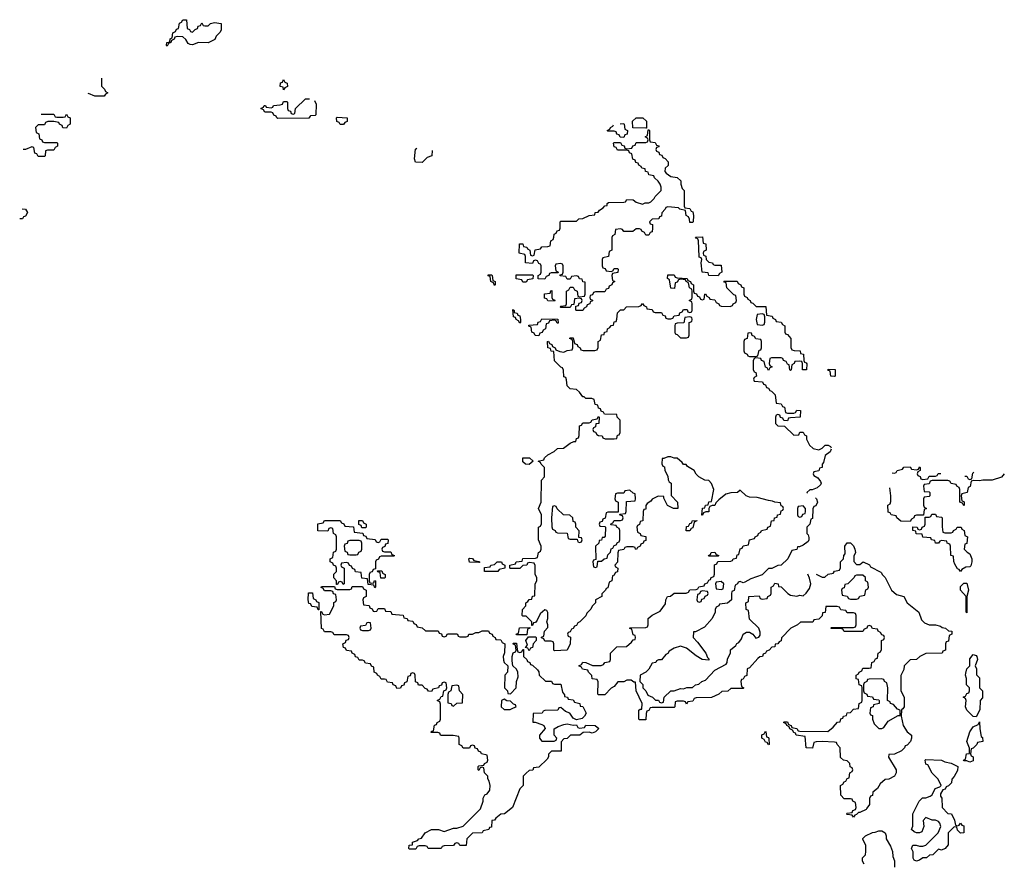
# Model space of a CAD drawing. Header units: inches. Extents: x 2381442 to 2565767, y 380187 to 487173.
# Tile 9 of 11: x 2548153 to 2554408, y 478162 to 483514. Entities that reach past the tile are written whole.
import ezdxf

# ---------------------------------------------------------------- set-up
doc = ezdxf.new("R2010")
doc.units = ezdxf.units.IN
doc.header["$MEASUREMENT"] = 0
for name, color, linetype in [('C5447', 7, 'Continuous'), ('C5448', 7, 'Continuous'), ('C5457', 7, 'Continuous'), ('C5458', 7, 'Continuous')]:
    doc.layers.add(name, color=color, linetype=linetype)

msp = doc.modelspace()

# ---------------------------------------------------------------- linework, layer by layer
at = {"layer": 'C5447', "color": 6}
msp.add_lwpolyline([(2550000, 479802.7), (2549990, 479806), (2549986, 479830), (2549987.3, 479872.7), (2550000, 479872.7)], dxfattribs=at)
at = {"layer": 'C5448', "color": 6}
for points in [[(2549250, 483434), (2549267.3, 483452.7), (2549282, 483458), (2549287.3, 483472.7), (2549302, 483478), (2549310, 483494), (2549318, 483478), (2549330, 483474), (2549350, 483474), (2549366, 483490), (2549390, 483496), (2549432, 483490), (2549432, 483450), (2549426, 483434), (2549402, 483410), (2549392.7, 483387.3), (2549350, 483366), (2549290, 483368.7), (2549250, 483355.3), (2549236.4, 483356.4), (2549223.1, 483363.1), (2549208.4, 483388.4), (2549190, 483406), (2549152.7, 483407.3), (2549138, 483402), (2549134, 483390), (2549118, 483382), (2549114, 483370), (2549098, 483362), (2549090, 483346), (2549086, 483350), (2549088, 483370), (2549106, 483374), (2549108.4, 483391.6), (2549122, 483398), (2549126, 483430), (2549142, 483438), (2549150, 483454), (2549162, 483458), (2549168.4, 483491.6), (2549182, 483498), (2549190, 483514), (2549212.7, 483512.7), (2549218, 483458), (2549232.7, 483452.7), (2549238, 483438)], [(2549830, 483068), (2549826, 483086), (2549808, 483090), (2549810, 483114), (2549822, 483118), (2549830, 483134), (2549838, 483118), (2549851.6, 483111.6), (2549854, 483090), (2549838, 483082)]]:
    msp.add_lwpolyline(points, close=True, dxfattribs=at)
for points in [[(2548672.7, 483143.3), (2548672.7, 483092.7), (2548692.7, 483072.7), (2548698, 483058), (2548714, 483050), (2548698, 483042), (2548690, 483028), (2548630, 483028)], [(2548630, 483028), (2548590, 483046), (2548589.4, 483046.6)], [(2550000, 482902.3), (2549998, 482902), (2549990, 482888), (2549792.7, 482887.3), (2549786, 482890), (2549782, 482902), (2549767.3, 482907.3), (2549762, 482922), (2549750, 482926), (2549710, 482926), (2549702, 482942), (2549686, 482950), (2549702, 482958), (2549706, 482970), (2549714, 482970), (2549718, 482958), (2549750, 482954), (2549762, 482958), (2549766, 482970), (2549807.3, 482972.7), (2549822, 482978), (2549830, 482994), (2549850, 482994), (2549854, 482990), (2549854, 482950), (2549858, 482938), (2549872.7, 482932.7), (2549878, 482918), (2549890, 482914), (2549902, 482918), (2549906, 482950), (2549968.7, 483011.3), (2549993.8, 483012.2)], [(2548290.2, 482914), (2548370, 482914), (2548378, 482898), (2548390, 482894), (2548430, 482894), (2548442, 482898), (2548450, 482914), (2548458, 482898), (2548474, 482890), (2548474, 482850), (2548458, 482842), (2548450, 482826)], [(2548450, 482826), (2548427.3, 482827.3), (2548422, 482842), (2548406, 482850), (2548402, 482862), (2548370, 482868), (2548332.7, 482867.3), (2548318, 482862), (2548310, 482846), (2548270, 482846), (2548254, 482830), (2548258, 482798), (2548274, 482790), (2548278, 482758), (2548294, 482750), (2548298, 482738), (2548310, 482734), (2548390, 482734), (2548394, 482730), (2548394, 482710), (2548378, 482702), (2548370, 482686), (2548330, 482686), (2548318, 482682), (2548314, 482650), (2548310, 482646), (2548270, 482646), (2548262, 482662), (2548250, 482666), (2548242, 482702), (2548230, 482706), (2548190.9, 482689.1), (2548175.4, 482689.7)], [(2548168.4, 482312.8), (2548190, 482311.3), (2548202, 482290), (2548190, 482266), (2548178, 482262), (2548170, 482248.7)], [(2548170, 482248.7), (2548153.1, 482249.6)]]:
    msp.add_lwpolyline(points, dxfattribs=at)
at = {"layer": 'C5457', "color": 6}
for points in [[(2550214, 480000), (2550214, 479930), (2550207.3, 479927.3), (2550202, 479942), (2550190, 479946), (2550178, 479942), (2550172.7, 479927.3), (2550166, 479926), (2550166, 479950), (2550148.7, 479968.7), (2550148.7, 479991.3), (2550156.7, 480000)], [(2550377.3, 480000), (2550374, 479990), (2550374, 479950), (2550378, 479938), (2550390, 479934), (2550402, 479938), (2550407.3, 479952.7), (2550414, 479950), (2550414, 479910), (2550410, 479906), (2550402, 479922), (2550367.3, 479927.3), (2550362, 479962), (2550327.3, 479967.3), (2550322.3, 480000)], [(2550457.3, 480000), (2550458, 479998), (2550474, 479990), (2550474, 479970), (2550470, 479966), (2550447.3, 479967.3), (2550442.3, 480000)], [(2551937, 480000), (2551930, 479986), (2551918, 479982), (2551914, 479950), (2551898, 479942), (2551890, 479906), (2551878, 479902), (2551874, 479890), (2551852, 479868), (2551851.3, 479850), (2551812, 479828), (2551811.3, 479810), (2551790.9, 479789.1), (2551782, 479770), (2551756, 479744), (2551750, 479728), (2551712, 479690), (2551698, 479682), (2551690, 479666), (2551678, 479662), (2551670, 479646), (2551658, 479642), (2551650, 479626), (2551638, 479622), (2551634, 479610), (2551638, 479598), (2551651.3, 479591.3), (2551650.8, 479549.2), (2551631.3, 479508.7), (2551550, 479506), (2551546, 479510), (2551546, 479550), (2551542, 479562), (2551530, 479566), (2551490, 479566), (2551482, 479582), (2551467.3, 479587.3), (2551467.3, 479592.7), (2551482, 479598), (2551486, 479630), (2551507.3, 479652.7), (2551508, 479670), (2551502, 479690), (2551508.7, 479710), (2551508, 479748), (2551502, 479762), (2551490, 479766), (2551459.6, 479740.4), (2551439.8, 479700.2), (2551430, 479686), (2551418, 479682), (2551410, 479666), (2551406, 479666), (2551406, 479690), (2551388, 479708), (2551370, 479726), (2551350, 479726), (2551346, 479730), (2551348, 479768), (2551368, 479790), (2551369.4, 479810.6), (2551382, 479818), (2551390, 479832), (2551406, 479834), (2551410, 479852), (2551426, 479854), (2551428.7, 479930), (2551438, 479950), (2551438, 479970), (2551428.7, 479990), (2551428.4, 480000)], [(2553627, 480000), (2553632, 479990), (2553652, 479970), (2553692, 479890), (2553723.6, 479863.6), (2553770.7, 479850.7), (2553792, 479810), (2553864.7, 479750), (2553882, 479702), (2553902, 479682), (2553930, 479671.3), (2553970.9, 479670.9), (2554002, 479662), (2554012.7, 479652.7), (2554034, 479650), (2554052.7, 479632.7), (2554074, 479630), (2554074, 479610), (2554058, 479602), (2554052.7, 479567.3), (2554038, 479562), (2554034, 479550), (2554034, 479510), (2554018, 479502), (2554014, 479490), (2553910, 479488.7), (2553871.2, 479468.9), (2553850.7, 479449.3), (2553810, 479448), (2553771.3, 479410), (2553770, 479386), (2553751.2, 479348.9), (2553751.2, 479251.1), (2553771.3, 479210), (2553771.3, 479150), (2553763.6, 479136.4), (2553754, 479130), (2553752, 479090), (2553764.7, 479030), (2553790.9, 478990.9), (2553818, 478970), (2553818, 478950), (2553811.3, 478930), (2553790, 478906), (2553778, 478902), (2553774, 478890), (2553754, 478870), (2553710, 478848.7), (2553674, 478846), (2553672, 478830), (2553722, 478750), (2553722, 478730), (2553710.7, 478709.3), (2553674, 478690), (2553652, 478688), (2553619.6, 478660.4), (2553602, 478630), (2553572, 478608), (2553570, 478586), (2553558, 478582), (2553552.7, 478567.3), (2553551.3, 478530), (2553535.3, 478504.7), (2553530, 478498), (2553490, 478478), (2553482, 478478), (2553470, 478466), (2553458, 478462), (2553450, 478448), (2553442, 478462), (2553410, 478466), (2553406, 478470), (2553410, 478474), (2553442, 478478), (2553446, 478490), (2553462, 478498), (2553466, 478510), (2553462, 478542), (2553446, 478550), (2553442, 478562), (2553430, 478566), (2553390, 478566), (2553368.8, 478588.9), (2553368, 478650), (2553382, 478658), (2553390, 478674), (2553402, 478678), (2553410, 478694), (2553422, 478698), (2553426, 478730), (2553442, 478738), (2553446, 478750), (2553442, 478762), (2553428.4, 478768.4), (2553426, 478790), (2553410, 478806), (2553386, 478810), (2553368.4, 478828.4), (2553366, 478890), (2553346, 478910), (2553342, 478922), (2553330, 478926), (2553250, 478928.7), (2553212.7, 478927.3), (2553198, 478922), (2553190, 478886), (2553150, 478888), (2553142, 478962), (2553086, 478970), (2553082, 478982), (2553070, 478986), (2553062, 479002), (2553046, 479010), (2553042, 479022), (2553026, 479030), (2553022, 479042), (2553006, 479050), (2553010, 479054), (2553030, 479054), (2553038, 479038), (2553054, 479030), (2553058, 479018), (2553090, 479012), (2553098, 478998), (2553110, 478994), (2553287.3, 478992.7), (2553320.4, 479019.6), (2553348.8, 479051.1), (2553366, 479054), (2553370, 479074), (2553382, 479078), (2553386, 479090), (2553406, 479094), (2553408.8, 479111.1), (2553430, 479114), (2553450, 479134), (2553482, 479138), (2553486, 479170), (2553502, 479178), (2553506, 479190), (2553506, 479270), (2553502, 479282), (2553486, 479290), (2553482, 479322), (2553467.3, 479327.3), (2553466, 479350), (2553482, 479358), (2553486, 479370), (2553502, 479378), (2553510, 479394), (2553550, 479394), (2553562, 479398), (2553566, 479430), (2553582, 479438), (2553590, 479454), (2553602, 479458), (2553606, 479490), (2553622, 479498), (2553627.3, 479512.7), (2553628.4, 479571.6), (2553642, 479578), (2553646, 479590), (2553642, 479602), (2553630, 479606), (2553622, 479622), (2553606, 479630), (2553602, 479642), (2553570, 479646), (2553562, 479662), (2553550, 479666), (2553538, 479662), (2553534, 479650), (2553518, 479642), (2553510, 479628), (2553390, 479628), (2553382, 479642), (2553370, 479646), (2553310, 479646), (2553306, 479650), (2553310, 479654), (2553450, 479654), (2553462, 479658), (2553466, 479670), (2553466, 479730), (2553462, 479742), (2553450, 479746), (2553410, 479746), (2553402, 479762), (2553370, 479766), (2553362, 479782), (2553347.3, 479787.3), (2553274, 479786), (2553270.9, 479749.1), (2553254, 479746), (2553251.6, 479728.4), (2553230, 479706), (2553198, 479702), (2553192, 479688), (2553112.7, 479687.3), (2553094, 479670), (2553050.9, 479649.1), (2552991.6, 479588.4), (2552990, 479568.7), (2552978, 479562), (2552970, 479549), (2552952, 479548), (2552951, 479530), (2552931.2, 479528.9), (2552914, 479510), (2552898, 479502), (2552891.3, 479490), (2552876.9, 479483.1), (2552871, 479470), (2552854, 479466), (2552842.8, 479457.2), (2552790, 479398), (2552774, 479390), (2552772, 479348), (2552758, 479342), (2552750, 479326), (2552738, 479322), (2552734, 479310), (2552738, 479278), (2552754, 479270), (2552750, 479266), (2552670, 479266), (2552651.2, 479248.9), (2552612.7, 479247.3), (2552594, 479230), (2552548, 479208), (2552450, 479206), (2552438, 479202), (2552430, 479186), (2552398, 479182), (2552390, 479166), (2552382, 479182), (2552370, 479186), (2552330, 479186), (2552318, 479182), (2552314, 479150), (2552310, 479146), (2552170, 479146), (2552158, 479142), (2552150, 479126), (2552138, 479122), (2552132.7, 479107.3), (2552130, 479066), (2552090, 479066), (2552086, 479070), (2552087.3, 479127.3), (2552094, 479134), (2552106, 479134), (2552108, 479170), (2552069, 479250), (2552066, 479306), (2552054, 479306), (2552038, 479318), (2552010, 479318), (2551990, 479308.7), (2551952.7, 479307.3), (2551930, 479278), (2551911.3, 479268.7), (2551870, 479226), (2551830, 479226), (2551826, 479230), (2551827.3, 479307.3), (2551822, 479322), (2551790, 479328), (2551788, 479348), (2551766, 479370), (2551762, 479382), (2551728.4, 479388.4), (2551722, 479402), (2551706, 479410), (2551722, 479418), (2551730, 479434), (2551750, 479432), (2551791.6, 479411.6), (2551828.4, 479411.6), (2551847.3, 479412.7), (2551862, 479418), (2551870, 479432), (2551902, 479438), (2551906, 479450), (2551906, 479490), (2551946, 479530), (2552007.3, 479532.7), (2552040.4, 479559.6), (2552050, 479574), (2552062, 479578), (2552066, 479590), (2552062, 479602), (2552050, 479606), (2552042, 479642), (2552030, 479646), (2552029.3, 479650.7), (2552130, 479654), (2552142, 479658), (2552146, 479670), (2552146, 479710), (2552170, 479731.3), (2552222, 479758), (2552256.4, 479803.6), (2552258, 479830), (2552268.8, 479851.1), (2552287.3, 479852.7), (2552310, 479871.3), (2552388, 479872), (2552402, 479878), (2552410, 479892), (2552450, 479894), (2552462, 479898), (2552468.4, 479911.6), (2552502, 479918), (2552506, 479930), (2552522, 479938), (2552530, 479954), (2552542, 479958), (2552546, 479970), (2552562, 479978), (2552567.3, 479992.7), (2552567.4, 480000)], [(2552882, 480000), (2552870, 479988), (2552796.9, 479963.1), (2552759.6, 479940.4), (2552750, 479938), (2552730, 479946), (2552718, 479942), (2552714, 479930), (2552698, 479922), (2552691.6, 479888.4), (2552678, 479882), (2552674, 479870), (2552674, 479830), (2552650, 479808), (2552598, 479802), (2552594, 479790), (2552578, 479782), (2552571.6, 479768.4), (2552571.6, 479751.6), (2552551.3, 479710), (2552503.6, 479656.4), (2552446, 479626), (2552434, 479626), (2552432, 479590), (2552459.9, 479559.9), (2552511.3, 479490), (2552522, 479462), (2552530, 479454), (2552530, 479446), (2552489.1, 479449.1), (2552450, 479474), (2552390, 479522), (2552350, 479535.3), (2552310, 479522), (2552278, 479502), (2552270.8, 479489.2), (2552258, 479482), (2552230, 479448.7), (2552212, 479448), (2552198, 479442), (2552194, 479430), (2552170, 479426), (2552150.7, 479389.3), (2552130.6, 479369.4), (2552094, 479350), (2552092, 479310), (2552110.9, 479290.9), (2552112, 479270), (2552130, 479252), (2552143.5, 479223.5), (2552174, 479210), (2552192.7, 479192.7), (2552211.6, 479191.6), (2552218, 479178), (2552230, 479174), (2552242, 479178), (2552248, 479210), (2552289.3, 479250.7), (2552310, 479251.3), (2552350, 479266), (2552370, 479264.7), (2552391.6, 479271.6), (2552427.3, 479272.7), (2552446, 479290), (2552467.3, 479292.7), (2552486, 479310), (2552510, 479318), (2552570, 479382), (2552640.4, 479419.6), (2552648, 479430), (2552650, 479454), (2552668, 479490), (2552669.1, 479510.9), (2552702, 479538), (2552709.3, 479550.7), (2552722, 479558), (2552738, 479582), (2552750, 479611.3), (2552770, 479624.7), (2552790, 479624.7), (2552810.8, 479610.8), (2552830, 479584.7), (2552848.4, 479591.6), (2552856.4, 479603.6), (2552856.4, 479623.6), (2552848.8, 479648.9), (2552790, 479706), (2552782, 479762), (2552768.4, 479768.4), (2552766, 479810), (2552782, 479818), (2552786, 479850), (2552850, 479854), (2552858, 479838), (2552870, 479834), (2552902, 479838), (2552906, 479850), (2552922, 479858), (2552926, 479870), (2552926, 479910), (2552942, 479918), (2552950, 479934), (2552971.2, 479931.1), (2552974, 479914), (2552990, 479912), (2553032, 479870), (2553050, 479858), (2553090, 479852), (2553110, 479858), (2553130, 479854), (2553150, 479872), (2553170, 479902), (2553179, 479930), (2553170, 479966), (2553160.1, 479992.3)], [(2553212.5, 479992.4), (2553250, 479972), (2553267.3, 479972.7), (2553290, 479992), (2553322, 479998), (2553323.1, 480000)], [(2550000, 479872.7), (2550012.7, 479872.7), (2550018, 479838), (2550034, 479830), (2550038, 479818), (2550052.7, 479812.7), (2550054, 479766), (2550050, 479766), (2550042, 479782), (2550010, 479786), (2550002, 479802), (2550000, 479802.7)], [(2553518, 478150), (2553508, 478170), (2553508, 478190), (2553526, 478210), (2553528, 478230), (2553528, 478270), (2553510, 478306), (2553510, 478314), (2553526, 478330), (2553570, 478352), (2553587.3, 478352.7), (2553610, 478362), (2553630, 478362), (2553651.3, 478350), (2553658, 478330), (2553658, 478310), (2553685.4, 478265.4), (2553698, 478230), (2553699.6, 478199.6), (2553710.7, 478170.7), (2553711.3, 478131.3)]]:
    msp.add_lwpolyline(points, dxfattribs=at)
for points in [[(2552610, 479946), (2552578, 479942), (2552574, 479930), (2552578, 479898), (2552610, 479894), (2552622, 479898), (2552626, 479930)], [(2553510, 479986), (2553470, 479986), (2553458, 479982), (2553454, 479970), (2553414, 479930), (2553394, 479926), (2553390, 479906), (2553378, 479902), (2553374, 479890), (2553378, 479858), (2553410, 479852), (2553418, 479838), (2553430, 479834), (2553470, 479834), (2553482, 479838), (2553490, 479852), (2553522, 479858), (2553528.4, 479891.6), (2553542, 479898), (2553546, 479910), (2553542, 479942), (2553526, 479950), (2553526, 479970)], [(2550410, 479754), (2550422, 479758), (2550430, 479774), (2550470, 479774), (2550478, 479758), (2550510, 479754), (2550518, 479738), (2550590, 479732), (2550594, 479714), (2550614, 479710), (2550618, 479698), (2550650, 479694), (2550658, 479678), (2550672.7, 479672.7), (2550678, 479658), (2550710, 479652), (2550732, 479632), (2550811.2, 479631.1), (2550818, 479618), (2550832.7, 479612.7), (2550838, 479598), (2550850, 479594), (2550862, 479598), (2550870, 479614), (2550927.3, 479612.7), (2550934, 479610), (2550938, 479598), (2550950, 479594), (2550990, 479594), (2551002, 479598), (2551006, 479610), (2551030, 479612), (2551050, 479622), (2551070, 479622), (2551091.6, 479631.6), (2551131.6, 479631.6), (2551138, 479618), (2551154, 479610), (2551158, 479598), (2551174, 479590), (2551178, 479578), (2551210, 479574), (2551218, 479558), (2551234, 479550), (2551232.7, 479492.7), (2551224.7, 479470), (2551226.4, 479446.4), (2551231.6, 479431.6), (2551254, 479410), (2551251.2, 479368.9), (2551234, 479350), (2551232, 479270), (2551252, 479250), (2551254, 479234), (2551270, 479232), (2551308, 479270), (2551308.8, 479311.1), (2551320.4, 479339.6), (2551318, 479370), (2551308.4, 479388.4), (2551286, 479410), (2551282, 479442), (2551282, 479470), (2551288, 479492), (2551302, 479498), (2551306, 479510), (2551302, 479542), (2551286, 479550), (2551290, 479554), (2551310, 479554), (2551312.7, 479512.7), (2551318, 479498), (2551330, 479494), (2551342, 479498), (2551350, 479514), (2551354, 479514), (2551354, 479470), (2551374, 479450), (2551378, 479438), (2551394, 479430), (2551398, 479418), (2551410, 479414), (2551443.6, 479383.6), (2551451.6, 479371.6), (2551454, 479350), (2551492.7, 479312.7), (2551531.6, 479311.6), (2551538, 479298), (2551550, 479294), (2551590, 479294), (2551602, 479242), (2551614, 479226), (2551614, 479214), (2551634, 479210), (2551638, 479198), (2551670, 479194), (2551678, 479178), (2551711.2, 479171.1), (2551714, 479154), (2551731.2, 479151.1), (2551751.3, 479110), (2551742, 479090), (2551725.4, 479074.6), (2551690, 479066), (2551670, 479078), (2551649, 479109), (2551620.2, 479120.2), (2551590, 479146), (2551578, 479142), (2551571.2, 479128.9), (2551490, 479126), (2551478, 479122), (2551471.2, 479108.9), (2551414, 479106), (2551412.7, 479052.7), (2551427.3, 479052.7), (2551470, 479038), (2551482, 479030), (2551491.2, 479011.1), (2551456, 478970), (2551456, 478950), (2551470, 478931.3), (2551548, 478932), (2551562, 478938), (2551566, 478950), (2551549, 478969), (2551548, 479010), (2551574.6, 479025.4), (2551610, 479038), (2551630, 479041), (2551670, 479032), (2551690, 479034), (2551698, 479018), (2551710, 479014), (2551742, 479018), (2551750, 479032), (2551808.8, 479031.1), (2551831.3, 479011.3), (2551812, 478990), (2551790, 478982), (2551770, 478988), (2551732.7, 478987.3), (2551711.2, 478968.9), (2551651.6, 478968.4), (2551630, 478948), (2551610, 478946), (2551592.7, 478927.3), (2551592.7, 478867.3), (2551532, 478868), (2551512, 478848), (2551512, 478832), (2551503.6, 478816.4), (2551450, 478766), (2551418, 478762), (2551412.7, 478747.3), (2551390, 478746), (2551370, 478728), (2551352, 478710), (2551351.3, 478650), (2551331.2, 478628.9), (2551284.7, 478510), (2551232, 478470), (2551210, 478468), (2551178, 478442), (2551170, 478428.7), (2551152.7, 478427.3), (2551150, 478386), (2551138, 478382), (2551134, 478370), (2551098, 478362), (2551090, 478348.7), (2551030, 478346), (2550994, 478310), (2550990, 478268), (2550950, 478268), (2550942, 478282), (2550930, 478286), (2550918, 478282), (2550910, 478268), (2550850, 478266), (2550838, 478262), (2550830, 478249.2), (2550748.7, 478248.7), (2550742, 478262), (2550730, 478266), (2550690, 478266), (2550678, 478262), (2550670, 478246), (2550630, 478246), (2550626, 478250), (2550628, 478270), (2550648, 478272), (2550649, 478290), (2550680.4, 478299.6), (2550688.7, 478310), (2550705.6, 478314.4), (2550729.4, 478350), (2550768.7, 478370), (2550814, 478370), (2550850, 478358), (2550910, 478378), (2550930, 478378), (2550969.4, 478390.6), (2551079.5, 478500.5), (2551098, 478550), (2551098, 478570), (2551109, 478590), (2551123.1, 478596.9), (2551139, 478621), (2551142, 478650), (2551136.4, 478676.4), (2551128, 478692), (2551128, 478708), (2551106, 478730), (2551102, 478762), (2551090, 478766), (2551078, 478762), (2551070, 478746), (2551066, 478750), (2551066, 478770), (2551070, 478774), (2551102, 478778), (2551106, 478790), (2551122, 478798), (2551126, 478810), (2551122, 478842), (2551086, 478850), (2551082, 478862), (2551067.3, 478867.3), (2551062, 478882), (2551047.3, 478887.3), (2551042, 478902), (2551030, 478906), (2551018, 478902), (2551010, 478886), (2550970, 478886), (2550962, 478902), (2550946, 478910), (2550946, 478950), (2550942, 478962), (2550907.3, 478967.3), (2550832.7, 478967.3), (2550826, 478970), (2550822, 478982), (2550810, 478986), (2550767.3, 478987.3), (2550770, 478994), (2550782, 478998), (2550787.3, 479032.7), (2550802, 479038), (2550806, 479050), (2550822, 479058), (2550826, 479070), (2550827.3, 479167.3), (2550822, 479182), (2550806, 479190), (2550822, 479198), (2550830, 479214), (2550842, 479218), (2550848, 479252), (2550862, 479258), (2550866, 479270), (2550862, 479302), (2550850, 479306), (2550838, 479302), (2550832.7, 479287.3), (2550818, 479282), (2550814, 479270), (2550778, 479262), (2550770, 479246), (2550750, 479248), (2550742, 479262), (2550730, 479266), (2550710, 479286), (2550687.3, 479287.3), (2550682, 479302), (2550667.3, 479307.3), (2550666, 479350), (2550662, 479362), (2550650, 479366), (2550638, 479362), (2550632.7, 479347.3), (2550618, 479342), (2550612.7, 479307.3), (2550598, 479302), (2550592.7, 479287.3), (2550578, 479282), (2550571.6, 479268.4), (2550550, 479266), (2550542, 479282), (2550526, 479290), (2550522, 479302), (2550490, 479306), (2550482, 479322), (2550470, 479326), (2550450, 479326), (2550442, 479342), (2550426, 479350), (2550422, 479362), (2550406, 479370), (2550402, 479402), (2550387.3, 479407.3), (2550382, 479422), (2550350, 479426), (2550342, 479442), (2550330, 479446), (2550310, 479446), (2550302, 479462), (2550287.3, 479467.3), (2550282, 479482), (2550266, 479490), (2550262, 479502), (2550230, 479508), (2550222, 479522), (2550210, 479526), (2550206, 479550), (2550222, 479558), (2550227.3, 479572.7), (2550242, 479578), (2550246, 479590), (2550242, 479602), (2550230, 479606), (2550150, 479606), (2550142, 479622), (2550130, 479626), (2550090, 479626), (2550082, 479642), (2550070, 479646), (2550066, 479754), (2550070, 479754), (2550078, 479738), (2550090, 479734), (2550122, 479738), (2550148, 479790), (2550148.4, 479811.6), (2550162, 479818), (2550166, 479830), (2550162, 479862), (2550147.3, 479867.3), (2550142, 479882), (2550130, 479886), (2550090, 479886), (2550082, 479902), (2550067.3, 479907.3), (2550070, 479914), (2550154, 479914), (2550158, 479898), (2550170, 479894), (2550250, 479894), (2550262, 479898), (2550266, 479914), (2550330, 479914), (2550338, 479898), (2550354, 479890), (2550354, 479850), (2550338, 479842), (2550334, 479830), (2550338, 479798), (2550372.7, 479792.7), (2550378, 479778), (2550392.7, 479772.7), (2550398, 479758)], [(2552490, 479886), (2552478, 479882), (2552472.7, 479867.3), (2552458, 479862), (2552454, 479830), (2552458, 479818), (2552470, 479814), (2552482, 479818), (2552487.3, 479832.7), (2552502, 479838), (2552507.3, 479852.7), (2552522, 479858), (2552526, 479870), (2552522, 479882)], [(2554170, 479746), (2554166, 479750), (2554166, 479850), (2554129, 479890), (2554130, 479914), (2554150, 479934), (2554170, 479934), (2554181, 479890), (2554170.7, 479849.3)], [(2550370, 479686), (2550358, 479682), (2550350, 479666), (2550318, 479662), (2550314, 479650), (2550318, 479638), (2550330, 479634), (2550370, 479634), (2550382, 479638), (2550386, 479650), (2550382, 479682)], [(2551310, 479606), (2551306, 479610), (2551322, 479618), (2551328, 479652), (2551394, 479654), (2551394, 479650), (2551378, 479642), (2551374, 479606), (2551370, 479606)], [(2551390, 479506), (2551382, 479522), (2551366, 479526), (2551378, 479542), (2551368.4, 479571.6), (2551386, 479594), (2551430, 479594), (2551434, 479590), (2551434, 479570), (2551414, 479550), (2551410, 479526), (2551398, 479522)], [(2554230, 479086), (2554210, 479088), (2554170, 479128), (2554162, 479150), (2554166, 479190), (2554162, 479202), (2554146, 479210), (2554162, 479218), (2554170, 479234), (2554182, 479238), (2554186, 479250), (2554186, 479270), (2554168, 479290), (2554168.7, 479330), (2554162, 479350), (2554163.1, 479363.1), (2554169.3, 479390.7), (2554188, 479410), (2554190, 479454), (2554210, 479482), (2554230, 479476), (2554234, 479470), (2554238, 479450), (2554222, 479410), (2554230.9, 479390.9), (2554232, 479352), (2554250, 479334), (2554251.2, 479271.1), (2554270.5, 479250), (2554270, 479206), (2554254, 479190), (2554252, 479130)], [(2553627.3, 479327.3), (2553550, 479326), (2553538, 479322), (2553534, 479310), (2553518, 479302), (2553514, 479290), (2553514, 479250), (2553518, 479238), (2553534, 479230), (2553538, 479218), (2553570, 479212), (2553578, 479198), (2553610, 479194), (2553614, 479190), (2553614, 479170), (2553578, 479162), (2553574, 479150), (2553558, 479142), (2553554, 479110), (2553558, 479098), (2553570, 479094), (2553571.3, 479070), (2553582, 479042), (2553610, 479012), (2553630, 479011.3), (2553642, 479018), (2553670, 479058), (2553734, 479094), (2553746, 479094), (2553747.3, 479127.3), (2553730, 479135.3), (2553704, 479164), (2553686, 479170), (2553682, 479182), (2553666, 479190), (2553668, 479270), (2553662, 479302), (2553646, 479310), (2553642, 479322)], [(2550930, 479286), (2550898, 479282), (2550892, 479250), (2550878, 479242), (2550872.7, 479227.3), (2550874, 479174), (2550894, 479170), (2550898, 479158), (2550910, 479154), (2550930, 479172), (2550966, 479174), (2550967.3, 479227.3), (2550948, 479250), (2550942, 479282)], [(2551230, 479198), (2551214, 479190), (2551212, 479150), (2551230, 479132), (2551268.4, 479131.6), (2551290, 479142), (2551306, 479150), (2551302, 479162), (2551290, 479166), (2551270, 479186), (2551248.4, 479188.4)], [(2554190, 478798), (2554170, 478806), (2554150, 478806), (2554148, 478810), (2554162, 478818), (2554168, 478850), (2554186, 478854), (2554187.3, 478887.3), (2554169.2, 478930), (2554189.3, 478990.7), (2554210, 479022), (2554242, 479038), (2554250, 479054), (2554252, 479010), (2554262, 478962), (2554270, 478954), (2554270.6, 478930), (2554238, 478922), (2554234, 478910), (2554210, 478886), (2554198, 478882), (2554194, 478850), (2554198, 478838), (2554211.2, 478831.1), (2554210, 478806)], [(2552910, 478908), (2552902, 478922), (2552890, 478926), (2552882, 478942), (2552868, 478950), (2552868.4, 478971.6), (2552882, 478978), (2552890, 478994), (2552894, 478990), (2552898, 478958), (2552910, 478954), (2552912.7, 478947.3), (2552914, 478910)], [(2554110, 478394), (2554122, 478398), (2554130, 478411.3), (2554138, 478398), (2554150, 478394), (2554150.4, 478350), (2554130, 478346), (2554110, 478366), (2554106, 478386), (2554090, 478388), (2554051.3, 478350), (2554052, 478272), (2554032, 478250), (2554010, 478238), (2553990, 478246), (2553954, 478210), (2553932, 478208), (2553914, 478190), (2553890.7, 478189.3), (2553870, 478175.3), (2553850, 478169.7), (2553836.4, 478176.4), (2553828.8, 478188.9), (2553828.4, 478228.4), (2553818, 478250), (2553828, 478270), (2553848.4, 478271.6), (2553870, 478264.7), (2553890, 478264.7), (2553910, 478271.3), (2553988.7, 478350), (2554004, 478390), (2553999, 478410), (2553990, 478422), (2553970, 478428.7), (2553950, 478428.7), (2553910, 478446), (2553892.7, 478427.3), (2553896, 478390), (2553884.7, 478355.3), (2553870, 478348.7), (2553850, 478348.7), (2553834.6, 478354.6), (2553818, 478370), (2553828, 478392), (2553828, 478470), (2553868, 478550), (2553889.3, 478570.7), (2553910, 478571), (2553938, 478582), (2553948.8, 478591.1), (2553968, 478630), (2553998, 478642), (2554006, 478650), (2553988.8, 478688.9), (2553950, 478728), (2553922, 478782), (2553910, 478786), (2553906, 478810), (2553910, 478814), (2554010, 478811), (2554030, 478801), (2554070.7, 478790.7), (2554112, 478770), (2554110, 478746), (2554090, 478706), (2554074, 478690), (2554072.7, 478667.3), (2554052.7, 478647.3), (2554038, 478642), (2554032.7, 478627.3), (2554018, 478622), (2554003.6, 478596.4), (2554002, 478582), (2554012, 478570), (2554014, 478510), (2554050, 478472), (2554072, 478470), (2554092, 478430), (2554098, 478398)]]:
    msp.add_lwpolyline(points, close=True, dxfattribs=at)
at = {"layer": 'C5458', "color": 6}
for points in [[(2550025.4, 483000), (2550036.9, 482976.9), (2550034, 482910), (2550030, 482906), (2550000, 482902.3)], [(2551990, 482766), (2551967.3, 482767.3), (2551962, 482782), (2551947.3, 482787.3), (2551942, 482802), (2551930, 482806), (2551890, 482806), (2551886, 482810), (2551902, 482818), (2551906, 482830), (2551922, 482838), (2551926.1, 482846.8)], [(2551967.6, 482853.1), (2551990, 482854), (2551994, 482850), (2551998, 482818), (2552014, 482810), (2552012.7, 482787.3), (2551998, 482782), (2551990, 482766)], [(2550710, 482606), (2550668, 482610), (2550662, 482630), (2550668, 482692), (2550675.3, 482698.6)], [(2550773.5, 482683.6), (2550771, 482650), (2550742, 482638), (2550710, 482606)], [(2551428.4, 480000), (2551427.3, 480047.3), (2551422, 480062), (2551390, 480066), (2551378, 480062), (2551374, 480050), (2551350, 480048), (2551330, 480028.7), (2551270, 480028), (2551266, 480030), (2551266, 480050), (2551302, 480058), (2551306, 480070), (2551346, 480074), (2551350, 480091), (2551430, 480094), (2551442, 480098), (2551448, 480130), (2551462, 480138), (2551466, 480150), (2551466, 480170), (2551449.3, 480209.3), (2551448.7, 480290), (2551462, 480298), (2551467.3, 480312.7), (2551468, 480370), (2551449, 480410), (2551466, 480450), (2551468, 480590), (2551486, 480610), (2551488, 480650), (2551486, 480670), (2551466, 480690), (2551462, 480702), (2551446, 480710), (2551482, 480718), (2551486, 480730), (2551508, 480750), (2551548.8, 480771.1), (2551570, 480791.3), (2551607.3, 480792.7), (2551650, 480824.7), (2551674, 480834), (2551686, 480834), (2551690, 480854), (2551702, 480858), (2551707.3, 480872.7), (2551710, 480934), (2551722, 480938), (2551730, 480954), (2551770, 480954), (2551782, 480958), (2551790, 480972), (2551822, 480978), (2551830, 480994), (2551834, 480990), (2551831.3, 480950), (2551814, 480946), (2551811.6, 480928.4), (2551798, 480922), (2551794, 480910), (2551798, 480898), (2551810, 480894), (2551819.6, 480879.6), (2551830, 480872), (2551854, 480870), (2551858, 480858), (2551872.7, 480852.7), (2551930, 480852), (2551946, 480854), (2551950, 480874), (2551962, 480878), (2551967.3, 480892.7), (2551968, 480970), (2551948, 480990), (2551946, 481006), (2551868, 481008), (2551862, 481022), (2551847.3, 481027.3), (2551842, 481042), (2551830, 481046), (2551826, 481066), (2551808, 481070), (2551802, 481102), (2551787.3, 481107.3), (2551750, 481108), (2551738, 481118), (2551730, 481118), (2551708.7, 481148.7), (2551690, 481166), (2551650, 481169), (2551630, 481188), (2551627.3, 481227.3), (2551622, 481242), (2551610, 481246), (2551607.3, 481287.3), (2551602, 481302), (2551590, 481306), (2551550, 481348), (2551546, 481406), (2551530, 481408), (2551526, 481426), (2551508, 481430), (2551506, 481470), (2551512, 481472), (2551518, 481458), (2551534, 481450), (2551538, 481438), (2551554, 481430), (2551558, 481418), (2551585.4, 481405.4), (2551610, 481402), (2551630, 481412), (2551662, 481418), (2551666, 481430), (2551666, 481470), (2551662, 481482), (2551646, 481490), (2551650, 481494), (2551670, 481494), (2551678, 481458), (2551694, 481450), (2551698, 481438), (2551714, 481430), (2551718, 481418), (2551732.7, 481412.7), (2551807.3, 481412.7), (2551822, 481418), (2551827.3, 481432.7), (2551828.7, 481470), (2551842, 481478), (2551850, 481512), (2551866, 481514), (2551868, 481530), (2551886, 481534), (2551888, 481550), (2551902, 481558), (2551910, 481572), (2551926, 481574), (2551930, 481594), (2551942, 481598), (2551947.3, 481612.7), (2551950, 481652), (2551969.3, 481670.7), (2551990, 481672), (2552008, 481690), (2552087.3, 481692.7), (2552102, 481698), (2552110, 481712), (2552118, 481698), (2552134, 481690), (2552138, 481678), (2552170, 481674), (2552178, 481658), (2552190, 481654), (2552230, 481654), (2552238, 481638), (2552252.7, 481632.7), (2552258, 481618), (2552270, 481614), (2552290, 481614), (2552302, 481618), (2552310, 481634), (2552342, 481638), (2552347.3, 481652.7), (2552362, 481658), (2552370, 481674), (2552392.7, 481672.7), (2552398, 481658), (2552410, 481654), (2552422, 481658), (2552426, 481670), (2552426, 481710), (2552422, 481722), (2552406, 481730), (2552422, 481738), (2552426, 481750), (2552426, 481790), (2552422, 481802), (2552408, 481810), (2552402, 481842), (2552386, 481850), (2552382, 481862), (2552350, 481866), (2552338, 481862), (2552330, 481846), (2552318, 481842), (2552312.7, 481807.3), (2552290, 481808), (2552282, 481862), (2552268.7, 481870), (2552270, 481894), (2552310, 481894), (2552318, 481878), (2552330, 481874), (2552394, 481870), (2552398, 481858), (2552414, 481850), (2552418, 481838), (2552434, 481830), (2552434, 481790), (2552438, 481778), (2552452.7, 481772.7), (2552458, 481758), (2552472.7, 481752.7), (2552478, 481738), (2552490, 481734), (2552502, 481738), (2552506, 481770), (2552510, 481772), (2552518, 481758), (2552534, 481750), (2552538, 481738), (2552570, 481734), (2552578, 481718), (2552594, 481710), (2552598, 481698), (2552610, 481694), (2552667.3, 481692.7), (2552682, 481698), (2552686, 481710), (2552702, 481718), (2552706, 481730), (2552702, 481762), (2552690, 481766), (2552646, 481810), (2552642, 481842), (2552630, 481846), (2552627.3, 481852.7), (2552710, 481854), (2552718, 481838), (2552734, 481830), (2552738, 481818), (2552754, 481810), (2552754, 481770), (2552758, 481758), (2552774, 481750), (2552778, 481738), (2552794, 481730), (2552798, 481718), (2552810, 481714), (2552832.7, 481692.7), (2552892.7, 481692.7), (2552898, 481638), (2552934, 481630), (2552938, 481618), (2552954, 481610), (2552958, 481598), (2552990, 481592), (2552998, 481578), (2553014, 481570), (2553014, 481530), (2553018, 481518), (2553030, 481514), (2553051.3, 481490), (2553052.7, 481432.7), (2553058, 481418), (2553072.7, 481412.7), (2553111, 481411), (2553114, 481394), (2553132, 481390), (2553134, 481350), (2553138, 481338), (2553150, 481334), (2553152.7, 481327.3), (2553152, 481290), (2553126, 481290), (2553126, 481330), (2553122, 481342), (2553110, 481346), (2553078, 481342), (2553074, 481330), (2553058, 481322), (2553054, 481290), (2553050, 481286), (2553046, 481290), (2553042, 481322), (2553030, 481326), (2553022, 481342), (2553006, 481350), (2553002, 481362), (2552990, 481366), (2552930, 481366), (2552918, 481362), (2552914, 481330), (2552918, 481318), (2552934, 481310), (2552918, 481302), (2552910, 481286), (2552902, 481302), (2552890, 481306), (2552882, 481342), (2552866, 481350), (2552862, 481362), (2552830, 481366), (2552818, 481362), (2552812.7, 481347.3), (2552812.7, 481292.7), (2552818, 481278), (2552830, 481274), (2552834, 481250), (2552818, 481242), (2552814, 481230), (2552818, 481218), (2552872.7, 481212.7), (2552878, 481198), (2552890, 481194), (2552898, 481178), (2552910, 481174), (2552918, 481158), (2552930, 481154), (2552951.6, 481131.6), (2552958, 481078), (2552990, 481074), (2552998, 481058), (2553012.7, 481052.7), (2553018, 481018), (2553030, 481014), (2553070, 481014), (2553082, 481018), (2553090, 481034), (2553112.7, 481032.7), (2553111.2, 480988.9), (2553050, 480986), (2553038, 480982), (2553030, 480966), (2553007.3, 480967.3), (2553002, 480982), (2552987.3, 480987.3), (2552982, 481002), (2552970, 481006), (2552958, 481002), (2552954, 480990), (2552954, 480950), (2552970, 480934), (2553012.7, 480932.7), (2553070, 480874), (2553102, 480878), (2553110, 480894), (2553130, 480894), (2553138, 480878), (2553152, 480870), (2553152, 480850), (2553171.2, 480811.1), (2553194, 480790), (2553230, 480782), (2553250, 480792), (2553269.1, 480810.9), (2553290, 480812), (2553303.6, 480803.6), (2553308.2, 480795.1)], [(2553309.2, 480786), (2553302, 480770), (2553270, 480746), (2553258.8, 480701.2), (2553252, 480690), (2553250.9, 480669.1), (2553234, 480666), (2553230, 480648), (2553198, 480642), (2553194, 480630), (2553198, 480618), (2553223.6, 480603.6), (2553239.8, 480579.8), (2553244.7, 480570), (2553239.8, 480560.2), (2553219.8, 480540.2), (2553188, 480528), (2553172, 480528), (2553154, 480510), (2553158.2, 480505.8)], [(2552567.4, 480000), (2552568, 480052), (2552582, 480058), (2552587.3, 480072.7), (2552670, 480074), (2552682, 480078), (2552686, 480090), (2552706, 480094), (2552710, 480114), (2552722, 480118), (2552730, 480154), (2552742, 480158), (2552748.4, 480171.6), (2552782, 480178), (2552788.8, 480211.1), (2552822, 480218), (2552826, 480230), (2552842, 480238), (2552846, 480250), (2552862, 480258), (2552866, 480270), (2552902, 480278), (2552906, 480290), (2552922, 480298), (2552929.1, 480330.9), (2552946, 480334), (2552948, 480350), (2552966, 480354), (2552968, 480370), (2552986, 480374), (2552990, 480394), (2553002, 480398), (2553006, 480410), (2553002, 480422), (2552990, 480426), (2552986, 480446), (2552950, 480448.7), (2552936.4, 480456.4), (2552910, 480459), (2552838, 480478), (2552790, 480481.2), (2552769, 480490), (2552730, 480526), (2552714, 480510), (2552670, 480509.3), (2552639.1, 480500.9), (2552594.8, 480465.2), (2552575.3, 480444.7), (2552570, 480429), (2552551.6, 480428.4), (2552538, 480422), (2552531.6, 480408.4), (2552530, 480388.7), (2552512, 480388), (2552498, 480382), (2552490, 480366), (2552486, 480366), (2552490, 480412), (2552506, 480414), (2552510, 480431.3), (2552527.3, 480432.7), (2552530, 480451.3), (2552547.3, 480452.7), (2552562, 480530), (2552549, 480569), (2552530, 480588), (2552506, 480590), (2552468, 480610), (2552450, 480628), (2552438, 480650), (2552396.4, 480676.4), (2552388, 480688), (2552370, 480688.7), (2552362, 480702), (2552330, 480728), (2552310, 480728.7), (2552290, 480738), (2552270, 480738), (2552246, 480726), (2552234, 480726), (2552232.7, 480692.7), (2552238, 480678), (2552250, 480674), (2552251.3, 480650), (2552270, 480614), (2552272, 480592), (2552278, 480578), (2552291.3, 480570), (2552292.7, 480492.7), (2552331.3, 480450), (2552334, 480410), (2552306, 480410), (2552268.8, 480428.9), (2552246, 480474), (2552246, 480486), (2552210, 480488), (2552171.3, 480468.7), (2552163.6, 480456.4), (2552139.6, 480440.4), (2552131.3, 480428.7), (2552130, 480406), (2552118, 480402), (2552114, 480390), (2552112, 480330), (2552094, 480326), (2552091.6, 480308.4), (2552078, 480302), (2552074, 480290), (2552078, 480258), (2552094, 480250), (2552098, 480238), (2552131.6, 480231.6), (2552130, 480206), (2552118, 480202), (2552114, 480190), (2552098, 480182), (2552094, 480170), (2552078, 480162), (2552071.6, 480148.4), (2552066, 480150), (2552062, 480162), (2552050, 480166), (2552010, 480166), (2551998, 480162), (2551991.6, 480148.4), (2551958, 480142), (2551952.7, 480127.3), (2551951.2, 480068.9), (2551934, 480050), (2551938, 480038), (2551952, 480030), (2551950, 480006), (2551938, 480002), (2551937, 480000)], [(2553696.3, 480635.7), (2553710, 480634), (2553722, 480638), (2553728.4, 480651.6), (2553762, 480658), (2553770, 480672), (2553810, 480674), (2553818, 480658), (2553850, 480654), (2553862, 480658), (2553870, 480674), (2553874, 480670), (2553874, 480650), (2553858, 480642), (2553854, 480630), (2553858, 480618), (2553872.7, 480612.7), (2553878, 480598), (2553890, 480594), (2553922, 480598), (2553930, 480614), (2553970, 480614), (2553982, 480618), (2553988.4, 480631.6), (2554003.9, 480632.5)], [(2554156.4, 480614), (2554170, 480614), (2554178, 480598), (2554190, 480594), (2554202, 480598), (2554207.3, 480632.7), (2554214.1, 480639)], [(2554250, 480584), (2554212.7, 480587.3), (2554198, 480582), (2554191.6, 480548.4), (2554178, 480542), (2554172, 480510), (2554138, 480502), (2554134, 480490), (2554138, 480458), (2554150, 480454), (2554152.7, 480447.3), (2554154, 480430), (2554150, 480426), (2554142, 480442), (2554126, 480450), (2554126, 480530), (2554122, 480542), (2554106, 480550), (2554102, 480562), (2554070, 480568), (2554062, 480582), (2554050, 480586), (2553950, 480586), (2553938, 480582), (2553930, 480566), (2553898, 480562), (2553894, 480550), (2553898, 480518), (2553930, 480514), (2553934, 480510), (2553934, 480490), (2553930, 480486), (2553898, 480482), (2553894, 480470), (2553894, 480430), (2553898, 480418), (2553914, 480410), (2553898, 480402), (2553894, 480366), (2553850, 480366), (2553838, 480362), (2553834, 480350), (2553818, 480342), (2553810, 480326), (2553750, 480328), (2553726, 480350), (2553722, 480362), (2553690, 480368), (2553682, 480382), (2553670, 480386), (2553668.8, 480431.1), (2553682, 480438), (2553687.3, 480452.7), (2553688, 480490), (2553680, 480540.1)], [(2554408.1, 480630.3), (2554390, 480609), (2554330, 480589), (2554271.2, 480588.9), (2554250, 480584)], [(2553208.1, 480475.9), (2553214, 480470), (2553222, 480450), (2553210, 480426), (2553198, 480422), (2553192, 480408), (2553190, 480346), (2553178, 480342), (2553172, 480310), (2553154, 480290), (2553154, 480250), (2553162, 480242), (2553165.4, 480225.4), (2553166, 480210), (2553161, 480199), (2553130, 480175.3), (2553106, 480166), (2553094, 480166), (2553090, 480148), (2553058, 480142), (2553032, 480090), (2552990.9, 480049.1), (2552970, 480048), (2552931.2, 480028.9), (2552910, 480028), (2552882, 480000)], [(2550156.7, 480000), (2550166, 480010), (2550166, 480030), (2550162, 480042), (2550146, 480050), (2550142, 480062), (2550126, 480070), (2550126, 480090), (2550142, 480098), (2550147.3, 480132.7), (2550162, 480138), (2550166, 480150), (2550166, 480230), (2550162, 480242), (2550146, 480250), (2550142, 480282), (2550130, 480286), (2550118, 480282), (2550110, 480266), (2550047.3, 480267.3), (2550047.3, 480312.7), (2550082, 480318), (2550090, 480334), (2550190, 480334), (2550198, 480318), (2550212.7, 480312.7), (2550218, 480298), (2550272.7, 480292.7), (2550278, 480258), (2550332.7, 480252.7), (2550338, 480238), (2550352.7, 480232.7), (2550358, 480218), (2550411.6, 480211.6), (2550418, 480198), (2550430, 480194), (2550442, 480198), (2550450, 480214), (2550490, 480214), (2550494, 480210), (2550492.7, 480187.3), (2550478, 480182), (2550472.7, 480167.3), (2550458, 480162), (2550454, 480150), (2550458, 480138), (2550470, 480134), (2550510, 480134), (2550518, 480118), (2550534, 480110), (2550530, 480106), (2550450, 480106), (2550438, 480102), (2550432.7, 480087.3), (2550418, 480082), (2550414, 480070), (2550414, 480026), (2550398, 480022), (2550392.7, 480007.3), (2550378, 480002), (2550377.3, 480000)], [(2553323.1, 480000), (2553330, 480012), (2553362, 480018), (2553367.3, 480032.7), (2553368, 480070), (2553386, 480090), (2553388, 480110), (2553398, 480122), (2553395.3, 480170), (2553410, 480192), (2553430, 480192), (2553450, 480172), (2553458, 480150), (2553462, 480130), (2553452.7, 480107.3), (2553452.7, 480072.7), (2553470, 480054), (2553490, 480054), (2553511.2, 480071.1), (2553550.8, 480050.8), (2553558, 480038), (2553624.7, 480004.7), (2553627, 480000)], [(2550322.3, 480000), (2550322, 480002), (2550287.3, 480007.3), (2550282, 480022), (2550267.3, 480027.3), (2550262, 480042), (2550247.3, 480047.3), (2550242, 480062), (2550230, 480066), (2550198, 480062), (2550194, 480050), (2550198, 480038), (2550214, 480030), (2550214, 480000)], [(2550442.3, 480000), (2550442, 480002), (2550427.3, 480007.3), (2550426, 480014), (2550452.7, 480012.7), (2550457.3, 480000)]]:
    msp.add_lwpolyline(points, dxfattribs=at)
for points in [[(2550188.7, 482848.7), (2550182, 482862), (2550167.3, 482867.3), (2550166, 482890), (2550170, 482894), (2550234, 482890), (2550232.7, 482867.3), (2550218, 482862), (2550210, 482849)], [(2552130, 482826), (2552047.3, 482827.3), (2552046, 482870), (2552068.4, 482891.6), (2552111.6, 482891.6), (2552134, 482870), (2552134, 482826)], [(2552410, 482226), (2552408, 482248), (2552402, 482262), (2552388, 482270), (2552382, 482302), (2552346, 482310), (2552338, 482318), (2552270, 482326), (2552258, 482322), (2552254, 482310), (2552232, 482288), (2552230, 482266), (2552218, 482262), (2552214, 482250), (2552170, 482246), (2552154, 482230), (2552158, 482218), (2552172.7, 482212.7), (2552174, 482190), (2552170, 482166), (2552158, 482162), (2552150, 482146), (2552130, 482146), (2552122, 482162), (2552106, 482170), (2552102, 482182), (2552090, 482186), (2552070, 482186), (2552048.8, 482168.9), (2551990, 482168), (2551982, 482182), (2551970, 482186), (2551938, 482182), (2551934, 482150), (2551918, 482142), (2551914, 482130), (2551914, 482050), (2551898, 482042), (2551894, 482010), (2551858, 482002), (2551854, 481990), (2551854, 481950), (2551858, 481938), (2551872.7, 481932.7), (2551878, 481918), (2551910, 481914), (2551922, 481918), (2551930, 481934), (2551950, 481934), (2551954, 481930), (2551952.7, 481907.3), (2551918, 481902), (2551914, 481890), (2551918, 481858), (2551934, 481850), (2551918, 481842), (2551914, 481830), (2551898, 481822), (2551892.7, 481807.3), (2551878, 481802), (2551870, 481786), (2551810, 481786), (2551798, 481782), (2551792.7, 481767.3), (2551778, 481762), (2551774, 481750), (2551778, 481738), (2551792.7, 481732.7), (2551792.7, 481727.3), (2551778, 481722), (2551774, 481710), (2551758, 481702), (2551754, 481690), (2551738, 481682), (2551730, 481666), (2551690, 481666), (2551686, 481670), (2551686, 481694), (2551702, 481698), (2551707.3, 481712.7), (2551722, 481718), (2551726, 481730), (2551722, 481742), (2551710, 481746), (2551678, 481742), (2551674, 481706), (2551658, 481702), (2551650, 481686), (2551590, 481686), (2551586, 481690), (2551590, 481694), (2551622, 481698), (2551626, 481710), (2551626, 481790), (2551642, 481798), (2551650, 481814), (2551670, 481814), (2551678, 481798), (2551694, 481790), (2551698, 481758), (2551710, 481754), (2551742, 481758), (2551746, 481770), (2551746, 481846), (2551730, 481848), (2551726, 481866), (2551708.4, 481868.4), (2551702, 481882), (2551690, 481886), (2551658, 481882), (2551650, 481866), (2551630, 481866), (2551622, 481882), (2551587.3, 481887.3), (2551586, 481894), (2551602, 481898), (2551606, 481910), (2551606, 481950), (2551602, 481962), (2551590, 481966), (2551558, 481962), (2551554, 481950), (2551558, 481918), (2551572.7, 481912.7), (2551574, 481906), (2551530, 481906), (2551518, 481902), (2551514, 481890), (2551498, 481882), (2551490, 481866), (2551447.3, 481867.3), (2551446, 481890), (2551462, 481898), (2551466, 481910), (2551466, 481950), (2551462, 481962), (2551450, 481966), (2551442, 481982), (2551430, 481986), (2551418, 481982), (2551410, 481966), (2551366, 481970), (2551366, 482010), (2551362, 482022), (2551326, 482030), (2551328, 482090), (2551350, 482091.3), (2551354, 482074), (2551374, 482070), (2551378, 482058), (2551394, 482050), (2551398, 482018), (2551410, 482014), (2551422, 482018), (2551428.4, 482051.6), (2551462, 482058), (2551470, 482071.3), (2551507.3, 482072.7), (2551522, 482078), (2551528, 482110), (2551542, 482118), (2551547.3, 482132.7), (2551548.4, 482151.6), (2551562, 482158), (2551567.3, 482172.7), (2551582, 482178), (2551586, 482190), (2551586, 482230), (2551590, 482234), (2551690, 482234), (2551706, 482250), (2551730, 482252), (2551770, 482271.3), (2551806, 482274), (2551808, 482290), (2551828.4, 482291.6), (2551836.4, 482303.6), (2551860.4, 482319.6), (2551870, 482332), (2551886, 482334), (2551886, 482346), (2551892.7, 482352.7), (2551990, 482354), (2552002, 482358), (2552010, 482371), (2552050, 482370.4), (2552070, 482354.8), (2552110, 482342), (2552126, 482350), (2552150, 482350.8), (2552162.7, 482357.3), (2552182.7, 482377.3), (2552190, 482392), (2552228.7, 482430), (2552229, 482450), (2552222, 482470), (2552210, 482488), (2552186, 482510), (2552182, 482522), (2552150, 482528), (2552146, 482546), (2552128, 482550), (2552126, 482566), (2552106, 482570), (2552102, 482582), (2552086, 482590), (2552082, 482602), (2552067.3, 482607.3), (2552062, 482622), (2552047.3, 482627.3), (2552042, 482662), (2552027.3, 482667.3), (2552022, 482682), (2552010, 482686), (2551950, 482686), (2551942, 482702), (2551930, 482706), (2551926, 482730), (2551930, 482734), (2551970, 482734), (2551978, 482718), (2551992.7, 482712.7), (2551998, 482698), (2552010, 482694), (2552042, 482698), (2552047.3, 482712.7), (2552062, 482718), (2552070, 482734), (2552130, 482734), (2552142, 482738), (2552146, 482750), (2552142, 482762), (2552126, 482770), (2552142, 482778), (2552146, 482814), (2552150, 482814), (2552154, 482810), (2552154, 482750), (2552158, 482738), (2552190, 482734), (2552198, 482718), (2552212.7, 482712.7), (2552212.7, 482707.3), (2552198, 482702), (2552194, 482690), (2552198, 482678), (2552212.7, 482672.7), (2552218, 482658), (2552232.7, 482652.7), (2552238, 482638), (2552252.7, 482632.7), (2552271.6, 482611.6), (2552271.6, 482588.4), (2552254, 482570), (2552252, 482550), (2552259.6, 482539.6), (2552290, 482518), (2552330, 482512), (2552354, 482490), (2552354, 482470), (2552362, 482442), (2552374, 482430), (2552374, 482330), (2552378, 482318), (2552410, 482314), (2552418, 482298), (2552430, 482294), (2552434, 482270), (2552432, 482230), (2552430, 482226)], [(2552570, 481954), (2552610, 481954), (2552614, 481910), (2552598, 481902), (2552590, 481886), (2552530, 481888.7), (2552526, 481906), (2552488, 481910), (2552482, 481970), (2552486, 481990), (2552482, 482002), (2552470, 482006), (2552469.2, 482010.8), (2552466, 482110), (2552462, 482122), (2552450, 482126), (2552447.3, 482132.7), (2552490, 482134), (2552494, 482094), (2552511.3, 482090), (2552514, 482050), (2552498, 482042), (2552494, 482030), (2552498, 482018), (2552511.6, 482011.6), (2552514, 481990), (2552530, 481974), (2552554, 481970), (2552558, 481958)], [(2551170, 481826), (2551162, 481842), (2551146, 481850), (2551142, 481882), (2551130, 481886), (2551130, 481894), (2551150, 481894), (2551154, 481890), (2551158, 481858), (2551174, 481850), (2551174, 481830)], [(2551350, 481846), (2551342, 481862), (2551307.3, 481867.3), (2551307.3, 481892.7), (2551410, 481894), (2551414, 481890), (2551412.7, 481867.3), (2551378, 481862), (2551370, 481846)], [(2551550, 481726), (2551507.3, 481727.3), (2551502, 481742), (2551486, 481746), (2551487.3, 481772.7), (2551522, 481778), (2551527.3, 481792.7), (2551534, 481794), (2551534, 481750), (2551538, 481738), (2551552.7, 481732.7)], [(2551330, 481586), (2551322, 481602), (2551306, 481610), (2551302, 481622), (2551290, 481626), (2551286, 481674), (2551294, 481666), (2551294, 481654), (2551314, 481650), (2551318, 481638), (2551330, 481634), (2551334, 481610), (2551334, 481590)], [(2552870, 481646), (2552838, 481642), (2552832, 481610), (2552838, 481578), (2552870, 481574), (2552882, 481578), (2552887.3, 481592.7), (2552887.3, 481627.3), (2552882, 481642)], [(2551574, 481586), (2551567.3, 481587.3), (2551562, 481602), (2551550, 481606), (2551518, 481602), (2551512.7, 481587.3), (2551498, 481582), (2551494, 481550), (2551478, 481542), (2551472.7, 481527.3), (2551458, 481522), (2551450, 481506), (2551427.3, 481507.3), (2551422, 481522), (2551406, 481530), (2551402, 481562), (2551387.3, 481567.3), (2551387.3, 481572.7), (2551442, 481578), (2551447.3, 481592.7), (2551462, 481598), (2551470, 481614), (2551572.7, 481612.7)], [(2552410, 481626), (2552378, 481622), (2552372, 481588), (2552330, 481586), (2552318, 481582), (2552314, 481570), (2552314, 481530), (2552318, 481518), (2552330, 481514), (2552350, 481494), (2552390, 481494), (2552402, 481498), (2552406, 481510), (2552406, 481590), (2552422, 481598), (2552426, 481610), (2552422, 481622)], [(2552790, 481526), (2552778, 481522), (2552774, 481490), (2552758, 481482), (2552754, 481470), (2552754, 481410), (2552758, 481398), (2552774, 481390), (2552778, 481378), (2552790, 481374), (2552830, 481374), (2552842, 481378), (2552850, 481414), (2552862, 481418), (2552866, 481430), (2552866, 481470), (2552862, 481482), (2552830, 481486), (2552822, 481502), (2552807.3, 481507.3), (2552802, 481522)], [(2553330, 481248), (2553306, 481250), (2553302, 481282), (2553287.3, 481287.3), (2553290, 481294), (2553332.7, 481292.7), (2553334, 481250)], [(2551390, 480689), (2551366, 480690), (2551350, 480706), (2551348.7, 480731.3), (2551391.2, 480731.1), (2551414, 480710)], [(2552030, 480526), (2551998, 480522), (2551990, 480506), (2551950, 480506), (2551938, 480502), (2551934, 480470), (2551938, 480458), (2551954, 480450), (2551954, 480386), (2551890, 480386), (2551878, 480382), (2551872.7, 480347.3), (2551858, 480342), (2551852.7, 480327.3), (2551838, 480322), (2551834, 480310), (2551838, 480298), (2551870, 480294), (2551874, 480290), (2551872.7, 480232.7), (2551866, 480226), (2551854, 480226), (2551850, 480208), (2551834, 480206), (2551832, 480190), (2551812, 480170), (2551814, 480086), (2551798, 480082), (2551794, 480070), (2551798, 480038), (2551810, 480034), (2551822, 480038), (2551826, 480074), (2551850, 480074), (2551866, 480090), (2551886, 480094), (2551890, 480114), (2551907.3, 480132.7), (2551910, 480154), (2551922, 480158), (2551930, 480174), (2551942, 480178), (2551950, 480194), (2551962, 480198), (2551966, 480210), (2551966, 480270), (2551962, 480282), (2551946, 480290), (2551942, 480302), (2551910, 480306), (2551906, 480310), (2551922, 480318), (2551930, 480334), (2551970, 480334), (2551982, 480338), (2551986, 480350), (2551982, 480362), (2551967.3, 480367.3), (2551966, 480374), (2552002, 480378), (2552006, 480390), (2552007.3, 480452.7), (2552062, 480458), (2552066, 480470), (2552062, 480502), (2552050, 480506)], [(2551550, 480426), (2551538, 480422), (2551531.3, 480350), (2551532.7, 480292.7), (2551538, 480278), (2551554, 480270), (2551558, 480258), (2551570, 480254), (2551630, 480252), (2551638, 480218), (2551650, 480214), (2551694, 480214), (2551698, 480198), (2551710, 480194), (2551722, 480198), (2551726, 480210), (2551722, 480222), (2551706, 480226), (2551707.3, 480267.3), (2551686, 480290), (2551686, 480310), (2551682, 480322), (2551670, 480326), (2551666, 480350), (2551647.3, 480367.3), (2551608, 480370), (2551567.3, 480407.3), (2551562, 480422)], [(2553130, 480426), (2553098, 480422), (2553094, 480410), (2553094, 480370), (2553098, 480358), (2553110, 480354), (2553122, 480358), (2553127.3, 480372.7), (2553142, 480378), (2553146, 480390), (2553146, 480410)], [(2550350, 480286), (2550327.3, 480287.3), (2550322, 480302), (2550307.3, 480307.3), (2550307.3, 480332.7), (2550330, 480334), (2550338, 480318), (2550354, 480310), (2550354, 480290)], [(2552388, 480268), (2552390, 480294), (2552402, 480298), (2552410, 480314), (2552422, 480318), (2552426, 480330), (2552454, 480334), (2552454, 480330), (2552438, 480322), (2552430, 480286), (2552418, 480282), (2552410, 480268)], [(2554030, 480254), (2554070, 480254), (2554082, 480258), (2554086, 480270), (2554102, 480278), (2554108.4, 480291.6), (2554134, 480290), (2554138, 480278), (2554154, 480270), (2554158, 480238), (2554174, 480230), (2554170.8, 480189.2), (2554170, 480186), (2554158, 480182), (2554154, 480150), (2554171.6, 480131.6), (2554190, 480122), (2554201, 480090), (2554201, 480070), (2554196, 480044), (2554190, 480038), (2554163.6, 480036.4), (2554138, 480022), (2554130, 480008), (2554122, 480022), (2554110, 480026), (2554094.6, 480054.6), (2554088.4, 480071.6), (2554086, 480106), (2554068, 480110), (2554066, 480170), (2554062, 480182), (2554046, 480190), (2554042, 480202), (2554010, 480206), (2553998, 480202), (2553990, 480188), (2553970, 480188), (2553966, 480206), (2553946, 480210), (2553942, 480222), (2553890, 480228), (2553886, 480246), (2553849.1, 480249.1), (2553846, 480266), (2553828, 480270), (2553827.3, 480292.7), (2553854, 480290), (2553858, 480278), (2553870, 480274), (2553882, 480278), (2553886, 480290), (2553902, 480298), (2553906, 480310), (2553906, 480354), (2553930, 480354), (2553942, 480358), (2553947.3, 480372.7), (2553970, 480374), (2553978, 480358), (2554010, 480354), (2554014, 480350), (2554012.7, 480292.7), (2554018, 480258)], [(2550310, 480206), (2550250, 480206), (2550238, 480202), (2550232.7, 480187.3), (2550218, 480182), (2550214, 480170), (2550218, 480138), (2550232.7, 480132.7), (2550238, 480118), (2550250, 480114), (2550290, 480114), (2550302, 480118), (2550307.3, 480132.7), (2550322, 480138), (2550326, 480150), (2550326, 480190), (2550322, 480202)], [(2552530, 480106), (2552528, 480110), (2552542, 480118), (2552546, 480130), (2552570, 480132), (2552578, 480118), (2552594, 480110), (2552590, 480106)], [(2551070, 480066), (2551010, 480068), (2551006, 480090), (2551010, 480094), (2551030, 480092), (2551038, 480078), (2551070, 480072), (2551074, 480070), (2551074, 480066)], [(2551110, 480008), (2551106, 480010), (2551106, 480034), (2551142, 480038), (2551146, 480050), (2551170, 480054), (2551186, 480070), (2551214, 480070), (2551218, 480058), (2551234, 480050), (2551234, 480030), (2551198, 480022), (2551190, 480008.7)]]:
    msp.add_lwpolyline(points, close=True, dxfattribs=at)

doc.saveas('drawing.dxf')
